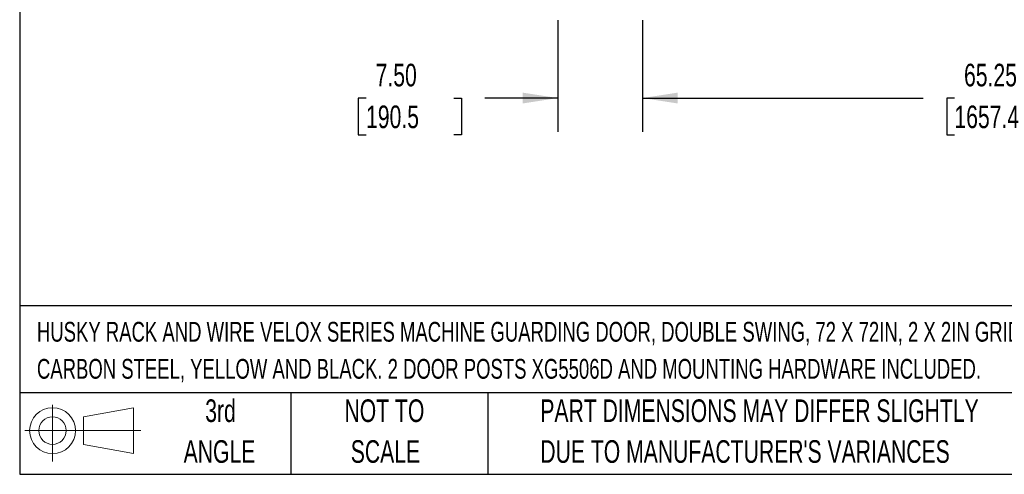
# Model space of a CAD drawing. Header units: inches. Extents: x 0.2 to 10.8, y 0.2 to 8.2.
# Tile 1 of 27: x 0.2 to 3.9, y 0.2 to 1.9. Entities that reach past the tile are written whole.
import ezdxf

# ---------------------------------------------------------------- set-up
doc = ezdxf.new("R2010")
doc.units = ezdxf.units.IN
doc.header["$MEASUREMENT"] = 0
doc.layers.add('DIMENSIONS', color=140, linetype='Continuous', lineweight=25)
doc.layers.add('TEXT', color=140, linetype='Continuous', lineweight=25)
doc.styles.add('SLDTEXTSTYLE0', font='TXT', dxfattribs={"width": 0.7})
doc.dimstyles.new('SLDDIMSTYLE0', dxfattribs={"dimtxt": 0.084961, "dimasz": 0.13, "dimexe": 0, "dimexo": 0.0625, "dimgap": 0.02124, "dimtad": 0, "dimtih": 1, "dimtoh": 1, "dimlfac": 24, "dimrnd": 1e-09, "dimzin": 12, "dimdsep": 46, "dimtxsty": 'SLDTEXTSTYLE0', "dimsah": 1, "dimcen": 0.09, "dimadec": 0, "dimazin": 3, "dimtfac": 1, "dimtofl": 0, "dimtmove": 0, "dimatfit": 3, "dimfxl": 0, "dimfrac": 2, "dimtolj": 1, "dimtzin": 12, "dimarcsym": 0})
doc.dimstyles.new('SLDDIMSTYLE1', dxfattribs={"dimtxt": 0.084961, "dimasz": 0.13, "dimexe": 0, "dimexo": 0.0625, "dimgap": 0.02124, "dimtad": 0, "dimtih": 1, "dimtoh": 1, "dimlfac": 24, "dimrnd": 1e-09, "dimzin": 4, "dimdsep": 46, "dimtxsty": 'SLDTEXTSTYLE0', "dimsah": 1, "dimcen": 0.09, "dimadec": 0, "dimazin": 1, "dimtfac": 1, "dimtmove": 0, "dimatfit": 0, "dimfxl": 0, "dimfrac": 2, "dimtolj": 1, "dimtzin": 12, "dimarcsym": 0})

# ---------------------------------------------------------------- blocks, each defined once
blk = doc.blocks.new('Block11')
at = {"color": 7, "linetype": 'Continuous', "lineweight": 18}
for p, q in [((0.1019, 0.2091), (0.1019, 0)), ((0.2157, 0.1641), (0.4006, 0.1981)), ((0.4006, 0.1981), (0.4006, 0.0288)), ((0.2157, 0.0628), (0.2157, 0.1641)), ((0, 0.1135), (0.4281, 0.1135)), ((0.2157, 0.0628), (0.4006, 0.0288))]:
    blk.add_line(p, q, dxfattribs=at)
for radius in [0.0846, 0.0506]:
    blk.add_circle((0.1019, 0.1135), radius, dxfattribs=at)
blk = doc.blocks.new('Block12')
at = {"color": 7, "linetype": 'Continuous'}
blk.add_blockref('Block11', (0, 0), dxfattribs=at)
blk = doc.blocks.new('_D_2')
at = {"layer": 'DIMENSIONS'}
for p, q in [((2.2344, 1.9235), (2.2344, 1.5119)), ((2.5469, 1.9235), (2.5469, 1.5119)), ((1.5274, 1.6369), (1.4988, 1.6369)), ((1.4988, 1.6369), (1.4988, 1.5018)), ((1.8505, 1.6369), (1.8791, 1.6369)), ((1.8791, 1.6369), (1.8791, 1.5018)), ((2.2344, 1.6369), (1.9656, 1.6369)), ((2.5469, 1.6369), (2.7969, 1.6369)), ((1.4988, 1.5018), (1.5274, 1.5018)), ((1.8791, 1.5018), (1.8505, 1.5018))]:
    blk.add_line(p, q, dxfattribs=at)
for points in [[(2.2344, 1.6369), (2.1044, 1.6569), (2.1044, 1.6169)], [(2.5469, 1.6369), (2.6769, 1.6169), (2.6769, 1.6569)]]:
    blk.add_solid(points, dxfattribs=at)
at = {"layer": 'DIMENSIONS', "char_height": 0.08333, "attachment_point": 1, "style": 'SLDTEXTSTYLE0'}
for s, insert in [('7.50', (1.5627, 1.7633)), ('190.5', (1.5274, 1.6093))]:
    blk.add_mtext(s, dxfattribs=dict(at, insert=insert))
blk = doc.blocks.new('_D_3')
at = {"layer": 'DIMENSIONS'}
for p, q in [((2.5469, 1.9235), (2.5469, 1.5119)), ((5.2656, 1.9235), (5.2656, 1.5119)), ((2.5469, 1.6369), (3.5822, 1.6369)), ((3.6973, 1.6369), (3.6688, 1.6369)), ((3.6688, 1.6369), (3.6688, 1.5018)), ((4.0911, 1.6369), (4.1197, 1.6369)), ((4.1197, 1.6369), (4.1197, 1.5018)), ((5.2656, 1.6369), (4.2063, 1.6369)), ((3.6688, 1.5018), (3.6973, 1.5018)), ((4.1197, 1.5018), (4.0911, 1.5018))]:
    blk.add_line(p, q, dxfattribs=at)
for points in [[(2.5469, 1.6369), (2.6769, 1.6169), (2.6769, 1.6569)], [(5.2656, 1.6369), (5.1356, 1.6569), (5.1356, 1.6169)]]:
    blk.add_solid(points, dxfattribs=at)
at = {"layer": 'DIMENSIONS', "char_height": 0.08333, "attachment_point": 1, "style": 'SLDTEXTSTYLE0'}
for s, insert in [('65.25', (3.7327, 1.7633)), ('1657.4', (3.6973, 1.6093))]:
    blk.add_mtext(s, dxfattribs=dict(at, insert=insert))

msp = doc.modelspace()

# ---------------------------------------------------------------- linework, layer by layer
at = {"layer": 'TEXT'}
for p, q in [((0.25, 8.25), (0.25, 0.25)), ((10.75, 0.87111), (0.25, 0.87111)), ((10.75, 0.55), (0.25, 0.55)), ((1.25, 0.55), (1.25, 0.25)), ((1.97684, 0.55), (1.97684, 0.25)), ((0.25, 0.25), (10.75, 0.25))]:
    msp.add_line(p, q, dxfattribs=at)

# ---------------------------------------------------------------- block references
msp.add_blockref('Block12', (0.26921, 0.2974), dxfattribs=at)

# ---------------------------------------------------------------- texts
at = {"layer": 'TEXT', "style": 'SLDTEXTSTYLE0'}
for s, insert, char_height, attachment_point in [('HUSKY RACK AND WIRE VELOX SERIES MACHINE GUARDING DOOR, DOUBLE SWING, 72 X 72IN, 2 X 2IN GRID,', (0.31361, 0.81182), 0.0729167, 1), ('CARBON STEEL, YELLOW AND BLACK. 2 DOOR POSTS XG5506D AND MOUNTING HARDWARE INCLUDED.', (0.31361, 0.67523), 0.0729167, 1), ('3rd', (0.99065, 0.52614), 0.083333, 2), ('NOT TO', (1.59511, 0.52614), 0.083333, 2), ('PART DIMENSIONS MAY DIFFER SLIGHTLY', (2.17005, 0.52614), 0.0833333, 1), ('ANGLE', (0.98681, 0.37566), 0.083333, 2), ('SCALE', (1.5989, 0.37566), 0.083333, 2), ("DUE TO MANUFACTURER'S VARIANCES", (2.17005, 0.37566), 0.0833333, 1)]:
    msp.add_mtext(s, dxfattribs=dict(at, insert=insert, char_height=char_height, attachment_point=attachment_point))

# ---------------------------------------------------------------- dimensions: what is measured, and where the dimension line sits
at = {"layer": 'DIMENSIONS'}
for base, p2, dimstyle, picture, middle in [((2.2344, 1.63687), (2.2344, 1.97354), 'SLDDIMSTYLE1', '_D_2', (1.68895, 1.63687)), ((5.26565, 1.63687), (5.26565, 1.97354), 'SLDDIMSTYLE0', '_D_3', (3.89423, 1.63687))]:
    dim = msp.add_linear_dim(base=base, p1=(2.5469, 1.97354), p2=p2, dimstyle=dimstyle, dxfattribs=at)
    dim.commit()
    dim.dimension.update_dxf_attribs({"geometry": picture, "text_midpoint": middle, "dimtype": 160})

doc.saveas('drawing.dxf')
